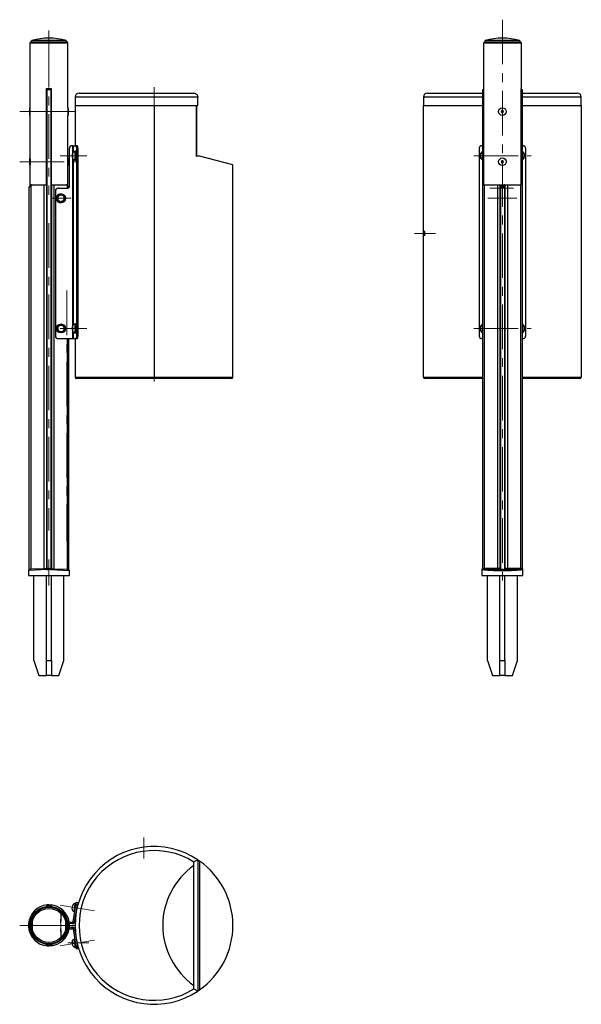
# Model space of a CAD drawing. Header units: millimetres. Extents: x 24 to 137, y 82 to 279.
import ezdxf

# ---------------------------------------------------------------- set-up
doc = ezdxf.new("R2010")
doc.units = ezdxf.units.MM
doc.linetypes.add('CENTERX2', pattern=[20.32, 12.7, -2.54, 2.54, -2.54])
doc.layers.add('FORMAT', color=7, linetype='Continuous')

msp = doc.modelspace()

# ---------------------------------------------------------------- linework, layer by layer
at = {"color": 7, "linetype": 'Continuous', "lineweight": 25}
for p, q in [((26.52, 274.36), (26.43, 274.25)), ((26.43, 274.25), (26.43, 261.31)), ((34.04, 274.25), (26.43, 274.25)), ((30.24, 274.36), (26.52, 274.36)), ((26.83, 274.75), (26.56, 274.41)), ((26.56, 274.41), (26.58, 274.36)), ((33.91, 274.41), (26.56, 274.41)), ((33.64, 274.75), (26.83, 274.75)), ((33.95, 274.36), (30.24, 274.36)), ((33.91, 274.41), (33.64, 274.75)), ((33.89, 274.36), (33.91, 274.41)), ((34.04, 274.25), (33.95, 274.36)), ((34.04, 261.31), (34.04, 274.25)), ((117.03, 274.36), (116.95, 274.25)), ((116.95, 274.25), (116.95, 265.16)), ((124.56, 274.25), (116.95, 274.25)), ((124.47, 274.36), (117.03, 274.36)), ((117.35, 274.75), (117.08, 274.41)), ((117.08, 274.41), (117.09, 274.36)), ((124.42, 274.41), (117.08, 274.41)), ((124.16, 274.75), (117.35, 274.75)), ((124.42, 274.41), (124.16, 274.75)), ((124.41, 274.36), (124.42, 274.41)), ((124.56, 274.25), (124.47, 274.36)), ((124.56, 265.16), (124.56, 274.25)), ((29.76, 265.16), (30.71, 265.16)), ((29.76, 245.96), (29.76, 265.16)), ((29.76, 264.96), (29.83, 264.96)), ((29.83, 246.96), (29.83, 264.96)), ((29.84, 264.96), (29.83, 264.96)), ((29.84, 264.96), (29.84, 169.32)), ((29.84, 264.96), (30.64, 264.96)), ((30.64, 264.96), (30.64, 169.32)), ((30.64, 264.96), (30.64, 246.96)), ((30.64, 264.96), (30.64, 264.96)), ((30.64, 264.96), (30.71, 264.96)), ((30.71, 265.16), (30.71, 245.96)), ((36.26, 264.26), (59.16, 264.26)), ((105.8, 264.26), (116.75, 264.26)), ((116.75, 264.96), (116.75, 169.36)), ((116.75, 264.96), (116.97, 264.96)), ((116.95, 265.16), (116.97, 265.16)), ((116.97, 265.16), (116.97, 245.96)), ((124.53, 265.16), (124.56, 265.16)), ((124.53, 245.96), (124.53, 265.16)), ((124.53, 264.96), (124.75, 264.96)), ((124.75, 169.36), (124.75, 264.96)), ((124.75, 264.26), (135.7, 264.26)), ((35.46, 263.46), (35.46, 261.76)), ((35.46, 261.76), (35.46, 253.76)), ((35.46, 261.76), (59.96, 261.76)), ((35.46, 261.76), (51.21, 261.76)), ((51.21, 261.76), (59.66, 261.76)), ((51.21, 261.76), (51.21, 207.56)), ((59.66, 251.61), (59.66, 261.76)), ((59.75, 251.65), (59.75, 261.76)), ((59.96, 261.76), (59.96, 263.46)), ((105, 263.46), (105, 261.76)), ((105, 261.76), (116.75, 261.76)), ((105, 207.56), (105, 261.76)), ((124.75, 261.76), (136.5, 261.76)), ((136.5, 261.76), (136.5, 263.46)), ((136.5, 261.76), (136.5, 207.56)), ((26.43, 261.31), (26.4, 261.31)), ((26.4, 259.81), (26.4, 261.31)), ((26.4, 259.81), (26.43, 259.81)), ((26.43, 259.81), (26.43, 261.31)), ((26.43, 259.81), (26.43, 251.31)), ((34.07, 261.31), (34.04, 261.31)), ((34.04, 261.31), (34.04, 260.18)), ((34.04, 260.18), (34.04, 259.81)), ((34.04, 251.31), (34.04, 259.81)), ((34.04, 259.81), (34.07, 259.81)), ((34.07, 261.31), (34.07, 260.18)), ((34.07, 260.18), (34.07, 259.81)), ((120.63, 260.76), (120.52, 260.56)), ((120.52, 260.56), (120.63, 260.36)), ((120.87, 260.76), (120.63, 260.76)), ((120.63, 260.36), (120.87, 260.36)), ((120.98, 260.56), (120.87, 260.76)), ((120.87, 260.36), (120.98, 260.56)), ((34.85, 253.76), (34.83, 253.76)), ((35, 253.76), (34.85, 253.76)), ((35, 253.76), (35.05, 253.76)), ((35.05, 253.76), (35.63, 253.76)), ((35.93, 253.76), (35.63, 253.76)), ((116.75, 253.76), (116.61, 253.76)), ((124.75, 253.76), (124.89, 253.76)), ((34.33, 253.26), (34.35, 253.26)), ((34.33, 245.76), (34.33, 253.26)), ((34.35, 245.76), (34.35, 253.26)), ((34.9, 251.76), (34.93, 252.01)), ((34.93, 251.51), (34.9, 251.76)), ((35, 251.76), (34.9, 251.76)), ((34.93, 252.01), (34.97, 252.01)), ((34.97, 252.01), (35, 251.76)), ((35, 251.76), (34.97, 251.51)), ((35.53, 252.66), (35.38, 252.66)), ((35.38, 252.56), (35.38, 252.56)), ((35.71, 253.26), (35.71, 215.76)), ((35.71, 253.26), (36.01, 253.26)), ((36.01, 253.26), (36.01, 215.76)), ((66.96, 249.96), (60.31, 251.67)), ((116.11, 253.26), (116.11, 215.76)), ((125.39, 253.26), (125.39, 215.76)), ((26.43, 251.31), (26.4, 251.31)), ((26.4, 251.2), (26.4, 251.31)), ((26.4, 249.81), (26.4, 251.2)), ((26.4, 249.81), (26.43, 249.81)), ((26.43, 251.2), (26.43, 251.31)), ((26.43, 249.81), (26.43, 251.2)), ((26.43, 249.81), (26.43, 245.96)), ((34.07, 251.31), (34.04, 251.31)), ((34.04, 251.31), (34.04, 249.81)), ((34.04, 245.96), (34.04, 249.81)), ((34.04, 249.81), (34.07, 249.81)), ((34.07, 251.31), (34.07, 249.81)), ((34.97, 251.51), (34.93, 251.51)), ((35.38, 250.96), (35.38, 250.96)), ((35.38, 250.86), (35.53, 250.86)), ((66.96, 207.56), (66.96, 249.96)), ((120.63, 250.76), (120.52, 250.56)), ((120.52, 250.56), (120.63, 250.36)), ((120.87, 250.76), (120.63, 250.76)), ((120.63, 250.36), (120.87, 250.36)), ((120.98, 250.56), (120.87, 250.76)), ((120.87, 250.36), (120.98, 250.56)), ((26.43, 245.96), (29.76, 245.96)), ((26.62, 245.79), (26.62, 169.17)), ((29.76, 246.96), (29.83, 246.96)), ((30.64, 246.96), (30.71, 246.96)), ((30.71, 245.96), (34.04, 245.96)), ((116.97, 245.96), (124.53, 245.96)), ((120.35, 245.79), (120.35, 169.17)), ((121.15, 245.79), (121.15, 169.17)), ((26.24, 245.28), (26.24, 169.12)), ((31.54, 244.76), (31.55, 244.76)), ((31.54, 244.76), (31.54, 215.76)), ((31.55, 244.76), (31.55, 215.76)), ((32.05, 245.26), (32.04, 245.26)), ((32.05, 245.26), (33.85, 245.26)), ((32.66, 244.16), (32.65, 244.16)), ((32.78, 243.99), (33.06, 243.75)), ((34.35, 245.76), (34.33, 245.76)), ((31.93, 243.01), (32, 243.38)), ((32.49, 242.52), (32.21, 242.76)), ((32.65, 242.36), (32.66, 242.36)), ((33.35, 243.5), (33.27, 243.13)), ((31.89, 217.3), (32.09, 217.61)), ((32.22, 216.63), (32.05, 216.96)), ((33.05, 217.88), (33.22, 217.55)), ((33.38, 217.21), (33.18, 216.9)), ((34.91, 217.4), (34.95, 217.54)), ((34.91, 217.11), (34.91, 217.4)), ((34.99, 217.4), (34.91, 217.4)), ((34.95, 216.97), (34.91, 217.11)), ((34.99, 217.11), (34.91, 217.11)), ((34.95, 217.54), (34.99, 217.4)), ((34.99, 217.11), (34.95, 216.97)), ((34.99, 217.4), (34.99, 217.11)), ((35.53, 218.16), (35.38, 218.16)), ((35.38, 218.06), (35.38, 218.06)), ((35.38, 216.46), (35.38, 216.46)), ((35.38, 216.36), (35.53, 216.36)), ((31.55, 215.76), (31.54, 215.76)), ((32.04, 215.26), (32.05, 215.26)), ((32.05, 215.26), (35, 215.26)), ((34.24, 169.12), (34.24, 215.26)), ((35.05, 215.26), (35, 215.26)), ((35.05, 215.26), (35.63, 215.26)), ((35.46, 215.26), (35.46, 207.56)), ((35.63, 215.26), (35.93, 215.26)), ((36.01, 215.76), (35.71, 215.76)), ((116.75, 215.26), (116.61, 215.26)), ((124.75, 215.26), (124.89, 215.26)), ((51.21, 207.26), (35.76, 207.26)), ((51.21, 207.26), (51.21, 207.56)), ((66.66, 207.26), (51.21, 207.26)), ((116.75, 207.26), (105.3, 207.26)), ((136.2, 207.26), (124.75, 207.26)), ((29.89, 169.14), (26.15, 168.94)), ((26.62, 169.17), (26.3, 169.14)), ((29.24, 169.3), (26.62, 169.17)), ((29.72, 169.32), (29.24, 169.3)), ((29.84, 169.32), (29.72, 169.32)), ((30.24, 169.36), (29.84, 169.32)), ((30.24, 169.36), (30.64, 169.32)), ((30.58, 169.14), (34.32, 168.94)), ((30.64, 169.32), (30.75, 169.32)), ((30.75, 169.32), (31.23, 169.3)), ((31.23, 169.3), (33.85, 169.17)), ((33.85, 169.17), (34.17, 169.14)), ((116.65, 169.18), (116.65, 167.96)), ((117.12, 169.12), (119.75, 169.12)), ((119.76, 169.32), (117.13, 169.32)), ((120.04, 169.1), (120.15, 168.97)), ((120.35, 169.17), (120.24, 169.3)), ((121.26, 169.3), (121.15, 169.17)), ((121.35, 168.97), (121.46, 169.1)), ((124.37, 169.32), (121.74, 169.32)), ((121.75, 169.12), (124.38, 169.12)), ((124.85, 167.96), (124.85, 169.18)), ((26.14, 168.94), (26.14, 167.96)), ((26.15, 168.94), (26.14, 168.94)), ((26.14, 167.96), (30.24, 167.96)), ((27.24, 150.96), (27.24, 167.96)), ((29.74, 150.96), (29.74, 167.96)), ((30.24, 167.96), (34.34, 167.96)), ((30.74, 150.96), (30.74, 167.96)), ((33.24, 150.96), (33.24, 167.96)), ((34.32, 168.94), (34.34, 168.94)), ((34.34, 167.96), (34.34, 168.94)), ((116.65, 167.96), (124.85, 167.96)), ((117.75, 150.96), (117.75, 167.96)), ((120.25, 150.96), (120.25, 167.96)), ((121.25, 150.96), (121.25, 167.96)), ((123.75, 150.96), (123.75, 167.96)), ((27.24, 150.96), (28.24, 147.96)), ((29.74, 150.96), (30.74, 150.96)), ((29.74, 147.96), (29.74, 150.96)), ((30.74, 150.96), (30.74, 147.96)), ((32.24, 147.96), (33.24, 150.96)), ((117.75, 150.96), (118.75, 147.96)), ((120.25, 150.96), (121.25, 150.96)), ((120.25, 147.96), (120.25, 150.96)), ((121.25, 150.96), (121.25, 147.96)), ((122.75, 147.96), (123.75, 150.96)), ((28.24, 147.96), (29.74, 147.96)), ((30.74, 147.96), (29.74, 147.96)), ((30.74, 147.96), (32.24, 147.96)), ((118.75, 147.96), (120.25, 147.96)), ((121.25, 147.96), (120.25, 147.96)), ((121.25, 147.96), (122.75, 147.96)), ((48.71, 113.61), (48.71, 113.61)), ((59.16, 110.03), (59.16, 110.72)), ((59.96, 111.16), (59.96, 84.96)), ((60.31, 110.92), (60.31, 85.2)), ((59.16, 86.09), (59.16, 110.03)), ((35.24, 100.75), (35.53, 102.52)), ((35.52, 102.43), (35.51, 102.43)), ((35.68, 102.5), (35.53, 102.52)), ((35.63, 102.2), (35.71, 102.7)), ((35.71, 102.7), (36.01, 102.65)), ((36.01, 102.65), (35.93, 102.15)), ((34.89, 101.35), (35, 102.02)), ((35, 102.02), (35.01, 102.07)), ((35.05, 98.75), (35.63, 102.2)), ((35.24, 100.85), (35.25, 100.85)), ((35.24, 100.75), (35.38, 100.72)), ((35.35, 98.7), (35.93, 102.15)), ((35.93, 102.15), (35.63, 102.2)), ((35.76, 101.17), (35.77, 101.17)), ((35.95, 101.95), (35.89, 101.96)), ((26.43, 98.81), (26.4, 98.81)), ((26.4, 97.31), (26.4, 98.81)), ((26.49, 98.75), (26.43, 98.81)), ((26.43, 97.31), (26.43, 98.81)), ((34.04, 98.81), (33.98, 98.75)), ((34.07, 98.81), (34.04, 98.81)), ((34.04, 98.81), (34.04, 97.31)), ((34.07, 98.81), (34.07, 97.31)), ((34.07, 98.75), (34.35, 98.74)), ((34.33, 98.44), (34.07, 98.45)), ((34.33, 98.44), (34.35, 98.74)), ((34.83, 98.42), (34.33, 98.44)), ((34.35, 98.74), (34.85, 98.72)), ((34.85, 98.72), (34.83, 98.42)), ((34.99, 98.41), (34.83, 98.42)), ((35, 98.71), (34.85, 98.72)), ((35, 98.71), (34.99, 98.41)), ((35.35, 98.7), (35.05, 98.75)), ((26.4, 97.31), (26.43, 97.31)), ((26.43, 97.31), (26.49, 97.37)), ((33.98, 97.37), (34.04, 97.31)), ((34.04, 97.31), (34.07, 97.31)), ((34.33, 97.68), (34.07, 97.67)), ((34.07, 97.37), (34.35, 97.38)), ((34.83, 97.7), (34.33, 97.68)), ((34.33, 97.68), (34.35, 97.38)), ((34.35, 97.38), (34.85, 97.4)), ((34.99, 97.71), (34.83, 97.7)), ((34.85, 97.4), (34.83, 97.7)), ((35, 97.41), (34.85, 97.4)), ((35, 97.41), (34.99, 97.71)), ((35.35, 97.42), (35.05, 97.37)), ((35.05, 97.37), (35.63, 93.92)), ((35.35, 97.42), (35.93, 93.97)), ((35.01, 94.05), (34.89, 94.77)), ((35.38, 95.4), (35.24, 95.37)), ((35.53, 93.6), (35.24, 95.37)), ((35.25, 95.27), (35.24, 95.27)), ((35.77, 94.95), (35.76, 94.95)), ((35.51, 93.69), (35.52, 93.69)), ((35.53, 93.6), (35.68, 93.62)), ((35.93, 93.97), (35.63, 93.92)), ((35.63, 93.92), (35.71, 93.42)), ((35.71, 93.42), (36.01, 93.47)), ((35.89, 94.16), (35.95, 94.17)), ((36.01, 93.47), (35.93, 93.97)), ((35.98, 94.06), (35.98, 94.06)), ((59.16, 85.4), (59.16, 86.09))]:
    msp.add_line(p, q, dxfattribs=at)
at = {"color": 8, "linetype": 'Continuous', "lineweight": 25}
for p, q in [((59.96, 263.46), (35.46, 263.46)), ((116.75, 263.46), (105, 263.46)), ((136.5, 263.46), (124.75, 263.46)), ((35, 252.35), (35, 253.76)), ((35.05, 253.76), (35.05, 252.41)), ((35, 217.85), (35, 251.16)), ((35.05, 251.1), (35.05, 217.91)), ((26.9, 245.88), (28.33, 245.96)), ((29.24, 245.96), (29.24, 169.3)), ((29.72, 245.96), (29.72, 169.32)), ((30.75, 245.96), (30.75, 169.32)), ((31.23, 245.96), (31.23, 169.3)), ((33.57, 245.88), (32.15, 245.96)), ((33.85, 245.79), (33.85, 245.26)), ((117.13, 245.96), (117.13, 169.32)), ((119.76, 245.96), (119.76, 169.32)), ((120.24, 245.96), (120.24, 169.3)), ((120.28, 245.96), (120.34, 245.88)), ((121.16, 245.88), (121.22, 245.96)), ((121.26, 245.96), (121.26, 169.3)), ((121.74, 245.96), (121.74, 169.32)), ((124.37, 245.96), (124.37, 169.32)), ((35, 215.26), (35, 216.66)), ((35.05, 216.6), (35.05, 215.26)), ((33.85, 215.26), (33.85, 169.17)), ((35.46, 207.56), (51.21, 207.56)), ((51.21, 207.56), (66.96, 207.56)), ((105, 207.56), (116.75, 207.56)), ((124.75, 207.56), (136.5, 207.56)), ((35.24, 100.85), (35.49, 102.32)), ((35.49, 102.32), (35.51, 102.43)), ((35.51, 93.69), (35.24, 95.27))]:
    msp.add_line(p, q, dxfattribs=at)
at = {"color": 7, "linetype": 'Continuous', "lineweight": 25, "flags": 128}
for points in [[(35.63, 253.76), (35.65, 253.75), (35.66, 253.72), (35.68, 253.67), (35.69, 253.61), (35.7, 253.53), (35.71, 253.45), (35.71, 253.35), (35.71, 253.26)], [(36.01, 253.26), (36.01, 253.35), (36, 253.45), (36, 253.53), (35.99, 253.61), (35.97, 253.67), (35.96, 253.72), (35.94, 253.75), (35.93, 253.76)], [(34.89, 251.76), (34.89, 251.64), (34.9, 251.54), (34.91, 251.46), (34.93, 251.41), (34.95, 251.39), (34.97, 251.41), (34.99, 251.46), (35, 251.54), (35.01, 251.64), (35.01, 251.76), (35.01, 251.87), (35, 251.97), (34.99, 252.05), (34.97, 252.11), (34.95, 252.12), (34.93, 252.11), (34.91, 252.05), (34.9, 251.97), (34.89, 251.87), (34.89, 251.76)], [(35.53, 251.76), (35.53, 251.94), (35.52, 252.11), (35.51, 252.27), (35.49, 252.41), (35.46, 252.52), (35.44, 252.6), (35.41, 252.64), (35.38, 252.65), (35.35, 252.63), (35.32, 252.56), (35.32, 252.56)], [(35.32, 250.95), (35.32, 250.95), (35.35, 250.88), (35.38, 250.86), (35.41, 250.87), (35.44, 250.91), (35.46, 250.99), (35.49, 251.1), (35.51, 251.24), (35.52, 251.4), (35.53, 251.57), (35.53, 251.76)], [(35.38, 250.96), (35.41, 250.97), (35.43, 251.01), (35.46, 251.09), (35.48, 251.2), (35.5, 251.34), (35.51, 251.5), (35.52, 251.67), (35.52, 251.84), (35.51, 252.01), (35.5, 252.17), (35.48, 252.31), (35.46, 252.42), (35.43, 252.5), (35.41, 252.54), (35.38, 252.56)], [(35.68, 251.76), (35.68, 251.94), (35.67, 252.11), (35.65, 252.27), (35.63, 252.41), (35.61, 252.52), (35.58, 252.6), (35.55, 252.64), (35.53, 252.66)], [(35.53, 250.86), (35.55, 250.87), (35.58, 250.91), (35.61, 250.99), (35.63, 251.1), (35.65, 251.24), (35.67, 251.4), (35.68, 251.57), (35.68, 251.76)], [(34.9, 217.44), (34.89, 217.33), (34.89, 217.22), (34.89, 217.11), (34.91, 217.01), (34.92, 216.94), (34.94, 216.9), (34.96, 216.89), (34.98, 216.92), (34.99, 216.98), (35, 217.07), (35.01, 217.18), (35.01, 217.29), (35.01, 217.4), (35, 217.5), (34.98, 217.57), (34.96, 217.62), (34.94, 217.62), (34.93, 217.59), (34.91, 217.53), (34.9, 217.44)], [(35.53, 217.26), (35.53, 217.44), (35.52, 217.61), (35.51, 217.77), (35.49, 217.91), (35.46, 218.02), (35.44, 218.1), (35.41, 218.14), (35.38, 218.15), (35.35, 218.13), (35.32, 218.06), (35.32, 218.06)], [(35.32, 216.45), (35.32, 216.45), (35.35, 216.38), (35.38, 216.36), (35.41, 216.37), (35.44, 216.41), (35.46, 216.49), (35.49, 216.6), (35.51, 216.74), (35.52, 216.9), (35.53, 217.07), (35.53, 217.26)], [(35.38, 216.46), (35.39, 216.46), (35.42, 216.49), (35.45, 216.56), (35.47, 216.65), (35.49, 216.78), (35.51, 216.93), (35.51, 217.1), (35.52, 217.27), (35.51, 217.44), (35.5, 217.6), (35.49, 217.75), (35.47, 217.87), (35.44, 217.97), (35.42, 218.03), (35.39, 218.05), (35.38, 218.06)], [(35.68, 217.26), (35.68, 217.44), (35.67, 217.61), (35.65, 217.77), (35.63, 217.91), (35.61, 218.02), (35.58, 218.1), (35.55, 218.14), (35.53, 218.16)], [(35.53, 216.36), (35.55, 216.37), (35.58, 216.41), (35.61, 216.49), (35.63, 216.6), (35.65, 216.74), (35.67, 216.9), (35.68, 217.07), (35.68, 217.26)], [(35.71, 215.76), (35.71, 215.66), (35.71, 215.56), (35.7, 215.48), (35.69, 215.4), (35.68, 215.34), (35.66, 215.29), (35.65, 215.26), (35.63, 215.26)], [(35.93, 215.26), (35.94, 215.26), (35.96, 215.29), (35.97, 215.34), (35.99, 215.4), (36, 215.48), (36, 215.56), (36.01, 215.66), (36.01, 215.76)], [(120.41, 168.94), (120.43, 168.95), (120.46, 168.96), (120.47, 168.98), (120.49, 169), (120.5, 169.03), (120.52, 169.07), (120.52, 169.1), (120.53, 169.14)], [(121.09, 168.94), (121.07, 168.95), (121.04, 168.96), (121.03, 168.98), (121.01, 169), (121, 169.03), (120.98, 169.07), (120.98, 169.1), (120.97, 169.14)]]:
    msp.add_lwpolyline(points, dxfattribs=at)
at = {"color": 8, "linetype": 'Continuous', "lineweight": 25, "flags": 128}
for points in [[(35.38, 250.96), (35.4, 250.97), (35.43, 251.01), (35.45, 251.09), (35.47, 251.2), (35.49, 251.34), (35.5, 251.5), (35.51, 251.67), (35.51, 251.84), (35.5, 252.01), (35.49, 252.17), (35.47, 252.31), (35.45, 252.42), (35.43, 252.5), (35.4, 252.54), (35.38, 252.56)], [(124.75, 251.66), (124.76, 251.76), (124.75, 251.85)], [(35.38, 216.46), (35.39, 216.46), (35.41, 216.49), (35.44, 216.56), (35.46, 216.65), (35.48, 216.78), (35.5, 216.93), (35.51, 217.1), (35.51, 217.27), (35.5, 217.44), (35.5, 217.6), (35.48, 217.75), (35.46, 217.87), (35.44, 217.97), (35.41, 218.03), (35.38, 218.05), (35.38, 218.06)], [(116.75, 217.35), (116.74, 217.26), (116.75, 217.16)]]:
    msp.add_lwpolyline(points, dxfattribs=at)
at = {"color": 7, "linetype": 'Continuous', "lineweight": 25}
for centre, radius in [((120.75, 260.56), 0.75), ((120.75, 250.56), 0.75), ((32.65, 243.26), 0.9), ((32.64, 217.26), 0.9), ((30.24, 98.06), 3.8), ((30.24, 98.06), 3.72), ((30.24, 98.06), 3.67), ((30.24, 98.06), 3.41)]:
    msp.add_circle(centre, radius, dxfattribs=at)
for centre, radius, start, end in [((30.24, 263.21), 12.03, 73.5547, 106.4453), ((120.75, 263.21), 12.03, 73.5547, 106.4453), ((36.26, 263.46), 0.8, 90, 180), ((105.8, 263.46), 0.8, 90, 180), ((135.7, 263.46), 0.8, 0, 90), ((120.75, 260.56), 0.2, 150, 210), ((120.75, 260.56), 0.2, 90, 150), ((120.75, 260.56), 0.2, 210, 270), ((120.75, 260.56), 0.2, 30, 90), ((120.75, 260.56), 0.2, 270, 330), ((120.75, 260.56), 0.2, 330, 30), ((34.83, 253.26), 0.5, 90.0273, 180.0273), ((34.85, 253.26), 0.5, 90.0273, 180.0273), ((116.61, 253.26), 0.497, 90.3983, 180.3929), ((124.89, 253.26), 0.497, 359.6071, 89.6017), ((117.19, 251.76), 0.905, 119.11, 240.89), ((124.31, 251.76), 0.901, 359.8133, 60.9915), ((124.31, 251.75), 0.901, 299.0085, 0.1867), ((120.75, 250.56), 0.2, 150, 210), ((120.75, 250.56), 0.2, 90, 150), ((120.75, 250.56), 0.2, 210, 270), ((120.75, 250.56), 0.2, 30, 90), ((120.75, 250.56), 0.2, 270, 330), ((120.75, 250.56), 0.2, 330, 30), ((26.94, 245.28), 0.701, 105.6973, 121.5051), ((27.16, 246.16), 0.655, 205.0431, 213.6082), ((26.93, 245.28), 0.601, 93, 121.5051), ((33.54, 245.28), 0.601, 58.4949, 87), ((33.53, 245.28), 0.701, 58.4949, 74.3027), ((33.31, 246.16), 0.655, 326.3918, 334.9569), ((120.45, 245.78), 0.0961, 87.3506, 173.6047), ((121.05, 245.78), 0.0961, 6.3953, 92.6494), ((32.04, 244.76), 0.5, 90.0273, 180.0273), ((32.05, 244.76), 0.5, 90.0273, 180.0273), ((32.65, 243.26), 0.9, 90.0404, 269.9596), ((32.64, 243.26), 0.65, 108.9523, 168.9523), ((32.64, 243.26), 0.65, 48.9523, 108.9523), ((33.83, 245.75), 0.5, 270.0273, 0.0273), ((33.85, 245.75), 0.5, 270.0273, 0.0273), ((32.64, 243.26), 0.65, 168.9523, 228.9523), ((32.64, 243.26), 0.65, 228.9523, 288.9523), ((32.64, 243.26), 0.65, 288.9523, 348.9523), ((32.64, 243.26), 0.65, 348.9523, 48.9523), ((32.64, 217.26), 0.65, 146.5512, 206.5512), ((32.64, 217.26), 0.65, 206.5512, 266.5512), ((32.64, 217.26), 0.65, 86.5512, 146.5512), ((32.64, 217.26), 0.65, 266.5512, 326.5512), ((32.64, 217.26), 0.65, 26.5512, 86.5512), ((32.64, 217.26), 0.65, 326.5512, 26.5512), ((117.19, 217.26), 0.905, 119.11, 240.89), ((124.31, 217.26), 0.901, 359.8133, 60.9915), ((124.31, 217.25), 0.901, 299.0085, 0.1867), ((32.04, 215.75), 0.5, 179.9727, 269.9727), ((32.05, 215.75), 0.5, 179.9727, 269.9727), ((116.61, 215.75), 0.497, 179.6071, 269.6017), ((124.89, 215.75), 0.497, 270.3983, 0.3929), ((35.76, 207.56), 0.3, 180, 270), ((66.66, 207.56), 0.3, 270, 0), ((105.3, 207.56), 0.3, 180, 270), ((136.2, 207.56), 0.3, 270, 0), ((26.12, 169.12), 0.183, 278.618, 5.7287), ((25.47, 169.06), 1.15, 355.5267, 5.4735), ((28.1, 169.19), 1.15, 355.5267, 5.4735), ((29.52, 169.32), 0.2, 273.0255, 0.032), ((29.64, 169.32), 0.2, 273.0255, 0.032), ((30.84, 169.32), 0.2, 179.968, 266.9745), ((30.95, 169.32), 0.2, 179.968, 266.9745), ((32.37, 169.19), 1.15, 174.5265, 184.4733), ((35, 169.06), 1.15, 174.5265, 184.4733), ((34.35, 169.12), 0.183, 174.2713, 261.382), ((115.84, 169.28), 1.3, 353.0774, 1.9205), ((118.46, 169.27), 1.3, 353.0774, 1.9205), ((120.04, 169.3), 0.2, 270.141, 359.8349), ((120.15, 169.17), 0.2, 270.141, 359.8349), ((121.35, 169.17), 0.2, 180.1651, 269.859), ((121.46, 169.3), 0.2, 180.1651, 269.859), ((123.04, 169.27), 1.3, 178.0795, 186.9226), ((125.66, 169.28), 1.3, 178.0795, 186.9226), ((51.21, 98.06), 15.75, 56.251, 303.749), ((51.21, 98.06), 14.95, 57.8747, 302.1253), ((51.21, 98.06), 15.75, 305.2809, 54.7191), ((67.62, 98.06), 14.66, 125.2469, 234.7531), ((35.44, 102), 0.432, 80.5, 170.5), ((30.24, 98.06), 4.1, 94.7815, 175.2894), ((30.24, 101.66), 0.4, 28.1341, 151.8659), ((30.24, 98.06), 4.1, 9.5656, 85.2185), ((35.32, 101.27), 0.432, 170.5, 260.5), ((30.24, 98.06), 4.1, 175.2894, 184.7106), ((25.29, 97.04), 1.61, 50.6907, 57.5182), ((35.18, 97.04), 1.61, 122.4818, 129.3093), ((30.24, 98.06), 4.1, 4.7106, 5.3084), ((30.24, 98.06), 4.1, 355.2894, 4.7106), ((35, 98.76), 0.35, 267.5, 350.5), ((35, 98.76), 0.05, 267.5, 350.5), ((25.29, 99.08), 1.61, 302.4818, 309.3093), ((30.24, 98.06), 4.1, 184.7106, 265.2185), ((30.24, 98.06), 4.1, 274.7815, 350.4344), ((35.18, 99.08), 1.61, 230.6907, 237.5182), ((30.24, 98.06), 4.1, 354.6916, 355.2894), ((35, 97.36), 0.35, 9.5, 92.5), ((35, 97.36), 0.05, 9.5, 92.5), ((35.32, 94.85), 0.432, 99.5, 189.5), ((30.24, 94.46), 0.4, 208.1341, 331.8659), ((35.44, 94.12), 0.432, 189.5, 279.5)]:
    msp.add_arc(centre, radius, start, end, dxfattribs=at)
at = {"color": 8, "linetype": 'Continuous', "lineweight": 25}
for centre, radius, start, end in [((117.11, 251.76), 0.373, 165.4288, 194.5712), ((28.5, 245.97), 1.6, 180.5329, 183.2102), ((31.97, 245.97), 1.6, 356.7898, 359.4671), ((120.44, 245.88), 0.1, 131.5135, 179.8482), ((121.06, 245.88), 0.1, 0.1518, 48.4865), ((124.39, 217.26), 0.373, 345.4288, 14.5712), ((30.25, 101.66), 0.6, 125.9478, 164.286), ((30.23, 101.66), 0.6, 15.714, 54.0522), ((26.65, 98.06), 0.6, 114.1491, 145.8629), ((33.83, 98.06), 0.6, 34.1371, 39.3688), ((26.65, 98.06), 0.6, 214.1371, 245.8509), ((33.83, 98.06), 0.6, 320.6312, 325.8629), ((30.25, 94.46), 0.6, 195.714, 234.0522), ((30.23, 94.46), 0.6, 305.9478, 344.286)]:
    msp.add_arc(centre, radius, start, end, dxfattribs=at)
at = {"color": 7, "linetype": 'Continuous', "lineweight": 25}
for centre, major_axis, ratio, start_param, end_param in [((120.34, 245.28), (0, 0.601), 0.043661, 5.733318, 6.230825), ((121.16, 245.28), (0, 0.601), 0.043661, 0.05236, 0.549867), ((120.75, 169.16), (4.1, 0), 0.052408, 3.225046, 4.630173), ((117.15, 169.16), (0.6, 0), 0.052408, 3.769001, 4.668756), ((117.15, 169.36), (0.4, 0), 0.078612, 3.141593, 4.668756), ((119.74, 169.1), (0.3, 0), 0.052408, 0.043633, 1.527163), ((119.74, 169.3), (0.5, 0), 0.031445, 0.043633, 1.527163), ((120.75, 169.17), (0.4, 0), 0.078612, 3.185226, 4.116584), ((120.75, 169.17), (0.4, 0), 0.078612, 5.308194, 6.239552), ((120.75, 169.16), (4.1, 0), 0.052408, 4.794605, 6.199732), ((121.76, 169.3), (0.5, 0), 0.031445, 1.61443, 3.097959), ((121.76, 169.1), (0.3, 0), 0.052408, 1.61443, 3.097959), ((124.35, 169.36), (0.4, 0), 0.078612, 4.756022, 6.283185), ((124.35, 169.16), (0.6, 0), 0.052408, 4.756022, 5.655777), ((120.75, 168.97), (0.6, 0), 0.052408, 3.185226, 4.116584), ((120.75, 169.16), (4.1, 0), 0.052408, 4.630173, 4.794605), ((120.75, 168.97), (0.6, 0), 0.052408, 5.308194, 6.239552)]:
    msp.add_ellipse(centre, major_axis=major_axis, ratio=ratio, start_param=start_param, end_param=end_param, dxfattribs=at)
at = {"color": 8, "linetype": 'Continuous', "lineweight": 25}
for centre, start_param, end_param in [((120.44, 245.28), 5.733318, 6.009216), ((121.06, 245.28), 0.27397, 0.549867)]:
    msp.add_ellipse(centre, major_axis=(0, 0.701), ratio=0.037432, start_param=start_param, end_param=end_param, dxfattribs=at)
at = {"color": 7, "linetype": 'Continuous', "lineweight": 25}
for points, knots in [([(59.16, 264.26), (59.16, 264.26), (59.25, 264.26), (59.43, 264.23), (59.65, 264.1), (59.82, 263.92), (59.94, 263.7), (59.95, 263.54), (59.96, 263.46)], [0, 0, 0, 0, 0.001451, 0.2303, 0.443015, 0.634211, 0.816945, 1, 1, 1, 1]), ([(26.43, 259.81), (26.43, 259.81), (26.43, 259.82), (26.45, 259.91), (26.47, 260.06), (26.49, 260.28), (26.5, 260.53), (26.49, 260.8), (26.47, 261.04), (26.45, 261.21), (26.43, 261.3), (26.43, 261.3), (26.43, 261.3)], [0, 0, 0, 0, 0.076462, 0.169197, 0.266983, 0.373437, 0.487863, 0.606473, 0.725519, 0.841076, 0.947946, 1, 1, 1, 1]), ([(34.04, 261.3), (34.04, 261.3), (34.04, 261.32), (34.03, 261.27), (34.02, 261.17), (34, 260.99), (33.98, 260.77), (33.98, 260.51), (33.99, 260.24), (34.01, 260.05), (34.02, 259.94), (34.03, 259.85), (34.04, 259.8), (34.04, 259.81), (34.04, 259.81)], [0, 0, 0, 0, 0.008221, 0.101405, 0.194833, 0.29466, 0.403392, 0.519244, 0.63818, 0.756632, 0.812709, 0.870717, 0.974615, 1, 1, 1, 1]), ([(35.38, 252.55), (35.36, 252.55), (35.31, 252.56), (35.22, 252.53), (35.13, 252.49), (35.06, 252.43), (35.01, 252.36), (34.97, 252.29), (34.94, 252.22), (34.91, 252.13), (34.9, 252.02), (34.89, 251.9), (34.88, 251.81), (34.88, 251.76), (34.88, 251.76)], [0, 0, 0, 0, 0.039139, 0.139129, 0.228686, 0.311058, 0.388448, 0.463315, 0.540811, 0.631479, 0.764983, 0.876958, 0.984481, 1, 1, 1, 1]), ([(34.88, 251.76), (34.88, 251.73), (34.88, 251.67), (34.89, 251.56), (34.9, 251.43), (34.93, 251.33), (34.96, 251.23), (35.01, 251.15), (35.07, 251.07), (35.15, 251.01), (35.25, 250.97), (35.33, 250.95), (35.37, 250.96), (35.38, 250.96)], [0, 0, 0, 0, 0.058851, 0.172602, 0.29125, 0.42837, 0.532232, 0.613824, 0.699832, 0.791818, 0.888388, 0.987393, 1, 1, 1, 1]), ([(60.31, 251.67), (60.25, 251.68), (60.14, 251.7), (59.97, 251.7), (59.81, 251.67), (59.71, 251.63), (59.66, 251.61)], [0, 0, 0, 0, 0.263303, 0.53217, 0.76393, 1, 1, 1, 1]), ([(116.75, 252.43), (116.72, 252.41), (116.65, 252.36), (116.56, 252.27), (116.48, 252.16), (116.42, 252.03), (116.38, 251.89), (116.37, 251.73), (116.39, 251.57), (116.44, 251.42), (116.52, 251.28), (116.63, 251.16), (116.71, 251.11), (116.75, 251.08)], [0, 0, 0, 0, 0.066238, 0.164558, 0.241521, 0.316746, 0.415346, 0.514122, 0.613024, 0.712003, 0.811003, 0.90997, 1, 1, 1, 1]), ([(124.75, 251.08), (124.75, 251.08), (124.8, 251.11), (124.89, 251.18), (124.99, 251.3), (125.06, 251.44), (125.11, 251.59), (125.13, 251.75), (125.11, 251.91), (125.07, 252.07), (124.99, 252.21), (124.89, 252.33), (124.8, 252.4), (124.75, 252.43), (124.75, 252.43)], [0, 0, 0, 0, 0.006703, 0.104875, 0.203118, 0.301475, 0.399973, 0.498616, 0.597389, 0.696249, 0.79514, 0.894005, 0.992792, 1, 1, 1, 1]), ([(26.43, 251.3), (26.43, 251.3), (26.43, 251.32), (26.44, 251.27), (26.45, 251.17), (26.47, 250.99), (26.49, 250.77), (26.5, 250.51), (26.48, 250.25), (26.46, 250.02), (26.44, 249.87), (26.43, 249.8), (26.43, 249.81), (26.43, 249.81)], [0, 0, 0, 0, 0.0082254, 0.1014543, 0.1949282, 0.2948038, 0.4035885, 0.5194975, 0.6384917, 0.7570012, 0.8706536, 0.9746027, 1, 1, 1, 1]), ([(34.04, 249.81), (34.04, 249.81), (34.04, 249.82), (34.02, 249.91), (34, 250.06), (33.98, 250.28), (33.98, 250.53), (33.98, 250.8), (34, 251.04), (34.03, 251.21), (34.04, 251.3), (34.04, 251.3), (34.04, 251.3)], [0, 0, 0, 0, 0.076462, 0.169197, 0.266983, 0.373437, 0.487863, 0.606473, 0.725519, 0.841076, 0.947946, 1, 1, 1, 1]), ([(26.57, 245.88), (26.54, 245.86), (26.52, 245.84), (26.47, 245.8), (26.44, 245.78), (26.38, 245.71), (26.34, 245.66), (26.29, 245.56), (26.27, 245.5), (26.25, 245.42), (26.24, 245.39), (26.24, 245.35), (26.24, 245.34), (26.24, 245.31), (26.24, 245.29), (26.24, 245.28)], [0, 0, 0, 0, 0.125, 0.125, 0.25, 0.25, 0.5, 0.5, 0.75, 0.75, 0.875, 0.875, 0.9375, 0.9375, 1, 1, 1, 1]), ([(26.62, 245.79), (26.59, 245.78), (26.56, 245.76), (26.5, 245.73), (26.48, 245.71), (26.4, 245.65), (26.36, 245.61), (26.31, 245.54), (26.3, 245.52), (26.28, 245.47), (26.27, 245.45), (26.25, 245.4), (26.25, 245.38), (26.24, 245.34), (26.24, 245.33), (26.24, 245.3), (26.24, 245.29), (26.24, 245.28)], [0, 0, 0, 0, 0.125, 0.125, 0.25, 0.25, 0.5, 0.5, 0.625, 0.625, 0.75, 0.75, 0.875, 0.875, 0.9375, 0.9375, 1, 1, 1, 1]), ([(33.9, 245.88), (33.95, 245.84), (34.05, 245.77), (34.17, 245.61), (34.19, 245.49), (34.21, 245.43)], [0, 0, 0, 0, 0.2966113, 0.6557034, 1, 1, 1, 1]), ([(120.35, 245.79), (120.35, 245.78), (120.36, 245.76), (120.37, 245.73), (120.38, 245.71), (120.42, 245.65), (120.45, 245.61), (120.51, 245.54), (120.53, 245.52), (120.57, 245.47), (120.59, 245.45), (120.64, 245.4), (120.66, 245.38), (120.69, 245.34), (120.7, 245.33), (120.73, 245.3), (120.74, 245.29), (120.75, 245.28)], [0, 0, 0, 0, 0.125, 0.125, 0.25, 0.25, 0.5, 0.5, 0.625, 0.625, 0.75, 0.75, 0.875, 0.875, 0.9375, 0.9375, 1, 1, 1, 1]), ([(120.45, 245.88), (120.45, 245.86), (120.46, 245.84), (120.47, 245.8), (120.48, 245.78), (120.5, 245.71), (120.53, 245.66), (120.59, 245.56), (120.62, 245.5), (120.67, 245.42), (120.68, 245.39), (120.71, 245.35), (120.72, 245.34), (120.73, 245.31), (120.74, 245.29), (120.75, 245.28)], [0, 0, 0, 0, 0.125, 0.125, 0.25, 0.25, 0.5, 0.5, 0.75, 0.75, 0.875, 0.875, 0.9375, 0.9375, 1, 1, 1, 1]), ([(121.05, 245.88), (121.05, 245.86), (121.04, 245.84), (121.03, 245.8), (121.02, 245.78), (121, 245.71), (120.97, 245.66), (120.91, 245.56), (120.88, 245.5), (120.83, 245.42), (120.82, 245.39), (120.79, 245.35), (120.78, 245.34), (120.77, 245.31), (120.76, 245.29), (120.75, 245.28)], [0, 0, 0, 0, 0.125, 0.125, 0.25, 0.25, 0.5, 0.5, 0.75, 0.75, 0.875, 0.875, 0.9375, 0.9375, 1, 1, 1, 1]), ([(121.15, 245.79), (121.15, 245.78), (121.14, 245.76), (121.13, 245.73), (121.12, 245.71), (121.08, 245.65), (121.05, 245.61), (120.99, 245.54), (120.97, 245.52), (120.93, 245.47), (120.91, 245.45), (120.86, 245.4), (120.84, 245.38), (120.81, 245.34), (120.8, 245.33), (120.77, 245.3), (120.76, 245.29), (120.75, 245.28)], [0, 0, 0, 0, 0.125, 0.125, 0.25, 0.25, 0.5, 0.5, 0.625, 0.625, 0.75, 0.75, 0.875, 0.875, 0.9375, 0.9375, 1, 1, 1, 1]), ([(32.07, 243.75), (32.1, 243.76), (32.21, 243.8), (32.33, 243.84), (32.42, 243.87)], [0, 0, 0, 0, 0.226903, 1, 1, 1, 1]), ([(32.42, 243.87), (32.45, 243.88), (32.57, 243.92), (32.69, 243.96), (32.78, 243.99)], [0, 0, 0, 0, 0.244366, 1, 1, 1, 1]), ([(32.21, 242.76), (32.2, 242.77), (32.11, 242.85), (32.01, 242.94), (31.93, 243.01)], [0, 0, 0, 0, 0.070215, 1, 1, 1, 1]), ([(32, 243.38), (32, 243.39), (32.02, 243.51), (32.05, 243.63), (32.07, 243.75)], [0, 0, 0, 0, 0.070215, 1, 1, 1, 1]), ([(32.85, 242.64), (32.75, 242.61), (32.63, 242.57), (32.52, 242.53), (32.49, 242.52)], [0, 0, 0, 0, 0.773097, 1, 1, 1, 1]), ([(33.2, 242.76), (33.11, 242.73), (33, 242.69), (32.88, 242.65), (32.85, 242.64)], [0, 0, 0, 0, 0.755634, 1, 1, 1, 1]), ([(33.06, 243.75), (33.07, 243.74), (33.16, 243.66), (33.26, 243.57), (33.35, 243.5)], [0, 0, 0, 0, 0.070215, 1, 1, 1, 1]), ([(33.27, 243.13), (33.27, 243.12), (33.25, 243), (33.22, 242.88), (33.2, 242.76)], [0, 0, 0, 0, 0.0702148, 1, 1, 1, 1]), ([(105.07, 236.26), (105.07, 236.2), (105.07, 236.09), (105.08, 235.94), (105.09, 235.82), (105.11, 235.76), (105.13, 235.75), (105.16, 235.8), (105.18, 235.9), (105.19, 236.04), (105.2, 236.2), (105.2, 236.37), (105.19, 236.53), (105.17, 236.65), (105.15, 236.74), (105.13, 236.76), (105.11, 236.74), (105.09, 236.65), (105.08, 236.52), (105.07, 236.38), (105.07, 236.29), (105.07, 236.26)], [0, 0, 0, 0, 0.053269, 0.106535, 0.159886, 0.213473, 0.267399, 0.321657, 0.376038, 0.430164, 0.483714, 0.536701, 0.589514, 0.642654, 0.696394, 0.750633, 0.805013, 0.859188, 0.913008, 0.96651, 1, 1, 1, 1]), ([(32.05, 216.96), (32.05, 216.97), (31.99, 217.09), (31.94, 217.2), (31.89, 217.3)], [0, 0, 0, 0, 0.070215, 1, 1, 1, 1]), ([(32.09, 217.61), (32.1, 217.62), (32.17, 217.73), (32.24, 217.83), (32.3, 217.93)], [0, 0, 0, 0, 0.0702148, 1, 1, 1, 1]), ([(32.6, 216.61), (32.57, 216.61), (32.44, 216.62), (32.32, 216.62), (32.22, 216.63)], [0, 0, 0, 0, 0.244366, 1, 1, 1, 1]), ([(32.3, 217.93), (32.39, 217.92), (32.52, 217.91), (32.64, 217.91), (32.67, 217.9)], [0, 0, 0, 0, 0.755634, 1, 1, 1, 1]), ([(32.97, 216.58), (32.94, 216.59), (32.82, 216.59), (32.69, 216.6), (32.6, 216.61)], [0, 0, 0, 0, 0.226903, 1, 1, 1, 1]), ([(32.67, 217.9), (32.77, 217.9), (32.9, 217.89), (33.02, 217.88), (33.05, 217.88)], [0, 0, 0, 0, 0.773097, 1, 1, 1, 1]), ([(33.18, 216.9), (33.17, 216.89), (33.1, 216.78), (33.03, 216.68), (32.97, 216.58)], [0, 0, 0, 0, 0.070215, 1, 1, 1, 1]), ([(33.22, 217.55), (33.22, 217.54), (33.28, 217.42), (33.33, 217.31), (33.38, 217.21)], [0, 0, 0, 0, 0.0702148, 1, 1, 1, 1]), ([(34.89, 217.48), (34.89, 217.46), (34.89, 217.4), (34.88, 217.29), (34.88, 217.16), (34.89, 217.03), (34.91, 216.9), (34.93, 216.79), (34.98, 216.69), (35.04, 216.6), (35.11, 216.54), (35.21, 216.49), (35.3, 216.46), (35.35, 216.46), (35.38, 216.46)], [0, 0, 0, 0, 0.049938, 0.147055, 0.24132, 0.336578, 0.437346, 0.560607, 0.650938, 0.718363, 0.792853, 0.871647, 0.95329, 1, 1, 1, 1]), ([(35.38, 218.05), (35.36, 218.05), (35.31, 218.06), (35.23, 218.03), (35.14, 217.99), (35.07, 217.93), (35.01, 217.87), (34.97, 217.8), (34.94, 217.72), (34.91, 217.63), (34.9, 217.55), (34.9, 217.49), (34.89, 217.48)], [0, 0, 0, 0, 0.040673, 0.167217, 0.28037, 0.38429, 0.481791, 0.575855, 0.672686, 0.784738, 0.947013, 1, 1, 1, 1]), ([(116.75, 217.93), (116.74, 217.92), (116.68, 217.89), (116.59, 217.8), (116.49, 217.68), (116.42, 217.54), (116.38, 217.39), (116.37, 217.26), (116.38, 217.12), (116.42, 216.98), (116.49, 216.83), (116.59, 216.71), (116.68, 216.62), (116.74, 216.59), (116.75, 216.58)], [0, 0, 0, 0, 0.028254, 0.126596, 0.225018, 0.323563, 0.422253, 0.500015, 0.575124, 0.674057, 0.773103, 0.872137, 0.971105, 1, 1, 1, 1]), ([(124.75, 216.58), (124.77, 216.59), (124.84, 216.63), (124.93, 216.72), (125.02, 216.85), (125.09, 217), (125.12, 217.16), (125.13, 217.32), (125.1, 217.47), (125.04, 217.62), (124.95, 217.76), (124.86, 217.86), (124.78, 217.91), (124.75, 217.93)], [0, 0, 0, 0, 0.043795, 0.142204, 0.240702, 0.339328, 0.4381, 0.537014, 0.636045, 0.735141, 0.834245, 0.933303, 1, 1, 1, 1]), ([(26.24, 169.12), (26.23, 169.1), (26.23, 169.07), (26.21, 169.02), (26.19, 168.99), (26.17, 168.96), (26.15, 168.95), (26.15, 168.95), (26.15, 168.95)], [0, 0, 0, 0, 0.263218, 0.500973, 0.701176, 0.864048, 0.986343, 1, 1, 1, 1]), ([(29.89, 169.14), (29.95, 169.14), (30.01, 169.15), (30.12, 169.17), (30.18, 169.18), (30.24, 169.18)], [0, 0, 0, 0, 0.5, 0.5, 1, 1, 1, 1]), ([(30.24, 169.18), (30.24, 169.19), (30.24, 169.2), (30.24, 169.23), (30.24, 169.24), (30.24, 169.27), (30.24, 169.29), (30.24, 169.32), (30.24, 169.34), (30.24, 169.36)], [0, 0, 0, 0, 0.25, 0.25, 0.5, 0.5, 0.75, 0.75, 1, 1, 1, 1]), ([(30.58, 169.14), (30.52, 169.14), (30.46, 169.15), (30.35, 169.17), (30.29, 169.18), (30.24, 169.18)], [0, 0, 0, 0, 0.5, 0.5, 1, 1, 1, 1]), ([(34.33, 168.95), (34.32, 168.95), (34.3, 168.96), (34.27, 168.99), (34.25, 169.04), (34.23, 169.09), (34.24, 169.11), (34.24, 169.12)], [0, 0, 0, 0, 0.093145, 0.334646, 0.601308, 0.984627, 1, 1, 1, 1]), ([(116.75, 169.36), (116.75, 169.34), (116.75, 169.32), (116.74, 169.29), (116.73, 169.27), (116.71, 169.24), (116.7, 169.23), (116.68, 169.2), (116.67, 169.19), (116.65, 169.18)], [0, 0, 0, 0, 0.25, 0.25, 0.5, 0.5, 0.75, 0.75, 1, 1, 1, 1]), ([(116.65, 169.18), (116.65, 169.18), (116.65, 169.17), (116.66, 169.15), (116.66, 169.14), (116.66, 169.14)], [0, 0, 0, 0, 0.5, 0.5, 1, 1, 1, 1]), ([(120.97, 169.14), (120.96, 169.14), (120.94, 169.14), (120.9, 169.13), (120.89, 169.13), (120.85, 169.12), (120.83, 169.12), (120.79, 169.11), (120.77, 169.11), (120.73, 169.11), (120.71, 169.11), (120.67, 169.12), (120.65, 169.12), (120.59, 169.13), (120.56, 169.14), (120.53, 169.14)], [0, 0, 0, 0, 0.125, 0.125, 0.25, 0.25, 0.375, 0.375, 0.5, 0.5, 0.625, 0.625, 0.75, 0.75, 1, 1, 1, 1]), ([(124.85, 169.18), (124.83, 169.19), (124.82, 169.2), (124.8, 169.23), (124.79, 169.24), (124.77, 169.27), (124.76, 169.29), (124.75, 169.32), (124.75, 169.34), (124.75, 169.36)], [0, 0, 0, 0, 0.25, 0.25, 0.5, 0.5, 0.75, 0.75, 1, 1, 1, 1]), ([(124.84, 169.14), (124.84, 169.14), (124.84, 169.15), (124.85, 169.17), (124.85, 169.18), (124.85, 169.18)], [0, 0, 0, 0, 0.5, 0.5, 1, 1, 1, 1]), ([(59.96, 111.16), (59.95, 111.15), (59.94, 111.14), (59.82, 111.08), (59.65, 110.99), (59.43, 110.87), (59.25, 110.77), (59.16, 110.72), (59.16, 110.72)], [0, 0, 0, 0, 0.183055, 0.365789, 0.556985, 0.7697, 0.998549, 1, 1, 1, 1]), ([(59.66, 111.35), (59.71, 111.32), (59.81, 111.26), (59.97, 111.15), (60.14, 111.04), (60.25, 110.96), (60.31, 110.92)], [0, 0, 0, 0, 0.231681, 0.467831, 0.731106, 1, 1, 1, 1]), ([(30.24, 102.16), (30.18, 102.16), (30.12, 102.16), (30.01, 102.15), (29.95, 102.15), (29.89, 102.15)], [0, 0, 0, 0, 0.5, 0.5, 1, 1, 1, 1]), ([(30.24, 102.06), (30.24, 102.06), (30.24, 102.06), (30.24, 102.07), (30.24, 102.08), (30.24, 102.1), (30.24, 102.11), (30.24, 102.13), (30.24, 102.14), (30.24, 102.16)], [0, 0, 0, 0, 0.25, 0.25, 0.5, 0.5, 0.75, 0.75, 1, 1, 1, 1]), ([(30.24, 102.16), (30.29, 102.16), (30.35, 102.16), (30.46, 102.15), (30.52, 102.15), (30.58, 102.15)], [0, 0, 0, 0, 0.5, 0.5, 1, 1, 1, 1]), ([(26.4, 98.37), (26.37, 98.35), (26.28, 98.29), (26.25, 98.18), (26.24, 98.09), (26.24, 98.07), (26.24, 98.06), (26.24, 98.06), (26.24, 98.06), (26.24, 98.06)], [0, 0, 0, 0, 0.233881, 0.817139, 0.9306, 0.973487, 0.989862, 0.99696, 1, 1, 1, 1]), ([(34.07, 98.37), (34.1, 98.35), (34.19, 98.29), (34.22, 98.18), (34.23, 98.09), (34.24, 98.07), (34.24, 98.06), (34.24, 98.06), (34.24, 98.06), (34.24, 98.06)], [0, 0, 0, 0, 0.233881, 0.817139, 0.9306, 0.973487, 0.989862, 0.99696, 1, 1, 1, 1]), ([(26.24, 98.06), (26.24, 98.06), (26.24, 98.06), (26.24, 98.06), (26.24, 98.05), (26.24, 98.03), (26.25, 97.94), (26.28, 97.83), (26.37, 97.77), (26.4, 97.75)], [0, 0, 0, 0, 0.00304, 0.010138, 0.026513, 0.0694, 0.182861, 0.766119, 1, 1, 1, 1]), ([(26.25, 98.14), (26.25, 98.14), (26.25, 98.2), (26.28, 98.24), (26.3, 98.28)], [0, 0, 0, 0, 0.148011, 1, 1, 1, 1]), ([(26.3, 97.84), (26.29, 97.86), (26.26, 97.9), (26.25, 97.96), (26.25, 97.98)], [0, 0, 0, 0, 0.554318, 1, 1, 1, 1]), ([(34.24, 98.06), (34.24, 98.06), (34.24, 98.06), (34.24, 98.06), (34.24, 98.05), (34.23, 98.03), (34.22, 97.94), (34.19, 97.83), (34.1, 97.77), (34.07, 97.75)], [0, 0, 0, 0, 0.00304, 0.010138, 0.026513, 0.0694, 0.182861, 0.766119, 1, 1, 1, 1]), ([(34.22, 98.14), (34.22, 98.14), (34.22, 98.2), (34.19, 98.24), (34.17, 98.28)], [0, 0, 0, 0, 0.148011, 1, 1, 1, 1]), ([(34.17, 97.84), (34.18, 97.86), (34.21, 97.9), (34.22, 97.96), (34.22, 97.98)], [0, 0, 0, 0, 0.554318, 1, 1, 1, 1]), ([(29.89, 93.97), (29.95, 93.97), (30.01, 93.97), (30.12, 93.96), (30.18, 93.96), (30.24, 93.96)], [0, 0, 0, 0, 0.5, 0.5, 1, 1, 1, 1]), ([(30.24, 93.96), (30.24, 93.98), (30.24, 93.99), (30.24, 94.01), (30.24, 94.02), (30.24, 94.04), (30.24, 94.05), (30.24, 94.06), (30.24, 94.06), (30.24, 94.06)], [0, 0, 0, 0, 0.25, 0.25, 0.5, 0.5, 0.75, 0.75, 1, 1, 1, 1]), ([(30.58, 93.97), (30.52, 93.97), (30.46, 93.97), (30.35, 93.96), (30.29, 93.96), (30.24, 93.96)], [0, 0, 0, 0, 0.5, 0.5, 1, 1, 1, 1]), ([(59.16, 85.4), (59.16, 85.4), (59.25, 85.35), (59.43, 85.25), (59.65, 85.13), (59.82, 85.04), (59.94, 84.98), (59.95, 84.97), (59.96, 84.96)], [0, 0, 0, 0, 0.001451, 0.2303, 0.443015, 0.634211, 0.816945, 1, 1, 1, 1]), ([(60.31, 85.2), (60.25, 85.16), (60.14, 85.08), (59.97, 84.97), (59.81, 84.86), (59.71, 84.8), (59.66, 84.77)], [0, 0, 0, 0, 0.263303, 0.53217, 0.76393, 1, 1, 1, 1])]:
    msp.add_open_spline(points, degree=3, knots=knots, dxfattribs=at)
at = {"color": 8, "linetype": 'Continuous', "lineweight": 25}
for points, knots in [([(34.2, 245.42), (34.19, 245.47), (34.15, 245.57), (34.03, 245.7), (33.91, 245.76), (33.85, 245.79)], [0, 0, 0, 0, 0.322924, 0.689257, 1, 1, 1, 1]), ([(26.3, 169.14), (26.29, 169.14), (26.26, 169.13), (26.23, 169.11), (26.24, 169.12), (26.24, 169.12)], [0, 0, 0, 0, 0.363816, 0.869897, 1, 1, 1, 1]), ([(34.17, 169.14), (34.18, 169.14), (34.22, 169.13), (34.24, 169.11), (34.23, 169.12), (34.23, 169.12)], [0, 0, 0, 0, 0.363816, 0.869897, 1, 1, 1, 1]), ([(26.24, 98.06), (26.24, 98.06), (26.24, 98.06), (26.24, 98.08), (26.24, 98.15), (26.28, 98.24), (26.37, 98.29), (26.4, 98.31)], [0, 0, 0, 0, 0.003086, 0.034237, 0.170866, 0.714957, 1, 1, 1, 1]), ([(34.24, 98.06), (34.24, 98.06), (34.24, 98.06), (34.24, 98.08), (34.23, 98.15), (34.19, 98.24), (34.1, 98.29), (34.07, 98.31)], [0, 0, 0, 0, 0.003086, 0.034237, 0.170866, 0.714957, 1, 1, 1, 1]), ([(26.4, 97.81), (26.37, 97.83), (26.28, 97.88), (26.24, 97.97), (26.24, 98.04), (26.24, 98.06), (26.24, 98.06), (26.24, 98.06)], [0, 0, 0, 0, 0.285043, 0.829134, 0.965763, 0.996914, 1, 1, 1, 1]), ([(34.07, 97.81), (34.1, 97.83), (34.19, 97.88), (34.23, 97.97), (34.24, 98.04), (34.24, 98.06), (34.24, 98.06), (34.24, 98.06)], [0, 0, 0, 0, 0.285043, 0.829134, 0.965763, 0.996914, 1, 1, 1, 1])]:
    msp.add_open_spline(points, degree=3, knots=knots, dxfattribs=at)
at = {"layer": 'FORMAT', "linetype": 'CENTERX2', "lineweight": 18, "ltscale": 0.7}
for p, q in [((120.75, 278.92), (120.75, 165.96)), ((30.24, 274.41), (30.24, 276.75)), ((30.24, 274.41), (30.24, 274.36)), ((30.24, 274.25), (30.24, 274.36)), ((30.24, 274.25), (30.24, 243.96)), ((51.21, 265.46), (51.21, 261.76)), ((51.21, 261.76), (51.21, 205.56)), ((26.43, 260.56), (24.4, 260.56)), ((26.43, 260.56), (36.07, 260.56)), ((37.83, 251.76), (32.47, 251.76)), ((115.02, 251.76), (126.48, 251.76)), ((24.4, 250.56), (36.07, 250.56)), ((122.99, 245.28), (118.27, 245.28)), ((32.65, 243.26), (30.65, 243.26)), ((32.66, 243.26), (32.65, 243.26)), ((32.66, 243.26), (34.66, 243.26)), ((117.85, 243.26), (123.65, 243.26)), ((30.24, 238.27), (30.24, 176.89)), ((117.15, 238.27), (117.15, 176.89)), ((124.35, 238.27), (124.35, 176.89)), ((103.2, 236.26), (107.4, 236.26)), ((26.64, 224.82), (26.64, 174.76)), ((29.22, 225.02), (29.22, 174.98)), ((31.25, 225.02), (31.25, 174.98)), ((33.84, 224.82), (33.84, 174.76)), ((119.74, 225.02), (119.74, 174.98)), ((121.76, 225.02), (121.76, 174.98)), ((37.83, 217.26), (32.47, 217.26)), ((115.02, 217.26), (126.48, 217.26)), ((30.24, 171.14), (30.24, 165.96)), ((49.21, 115.61), (49.21, 111.41)), ((26.94, 95.82), (26.94, 100.54)), ((39.33, 100.98), (32.5, 102.12)), ((32.74, 100.96), (32.56, 96.81)), ((32.64, 100.98), (32.64, 95.14)), ((33.53, 95.82), (33.53, 100.54)), ((32.56, 99.31), (32.74, 95.16)), ((26.43, 98.06), (24.4, 98.06)), ((26.43, 98.06), (36.07, 98.06)), ((39.33, 95.14), (32.5, 94)), ((33.98, 94.56), (38.18, 94.56))]:
    msp.add_line(p, q, dxfattribs=at)

doc.saveas('drawing.dxf')
